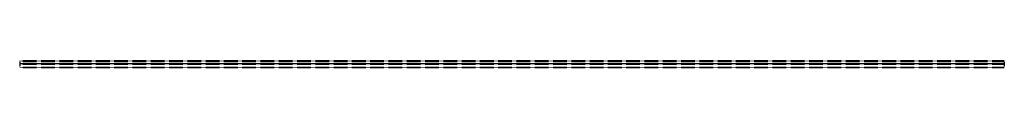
# Model space of a CAD drawing. Header units: millimetres. Extents: x 0 to 5800, y -2 to 41.
import ezdxf

# ---------------------------------------------------------------- set-up
doc = ezdxf.new("R2010")
doc.units = ezdxf.units.MM
doc.header["$LTSCALE"] = 10
doc.linetypes.add('ALLCAD_Strich', pattern=[0.2, 0.15, -0.05])
doc.layers.add('BESCH_KONT_sich_schn_grun_2d', color=10, linetype='Continuous')

msp = doc.modelspace()

# ---------------------------------------------------------------- linework, layer by layer
at = {"layer": 'BESCH_KONT_sich_schn_grun_2d', "linetype": 'ALLCAD_Strich'}
for p, q in [((0, 41, -50), (0, 37, -50)), ((0, 41, -50), (5800, 41, -50)), ((0, 39.5, -50), (5800, 39.5, -50)), ((0, 37, -50), (0, 24, -50)), ((0, 37, -50), (5800, 37, -50)), ((0, 36.4, -50), (5800, 36.4, -50)), ((0, 25.5, -50), (5800, 25.5, -50)), ((0, 24, -50), (0, 23, -50)), ((0, 24, -50), (5800, 24, -50)), ((0, 23.8, -50), (5800, 23.8, -50)), ((0, 23, -50), (5800, 23, -50)), ((0, 23, -50), (0, 22.5, -50)), ((0, 22.5, -50), (0, 22.5, -50)), ((0, 22.5, -50), (0, 22.5, -50)), ((0, 22.5, -50), (0, 22.5, -50)), ((0, 22.5, -50), (0, 22.5, -50)), ((0, 22.5, -50), (0, 22.5, -50)), ((0, 22.5, -50), (0, 22.5, -50)), ((0, 22.5, -50), (0, 22.5, -50)), ((0, 22.5, -50), (0, 22.5, -50)), ((0, 22.5, -50), (0, 22.5, -50)), ((0, 22.5, -50), (0, 22.5, -50)), ((0, 22.5, -50), (0, 22.5, -50)), ((0, 22.5, -50), (0, 22.5, -50)), ((0, 22.5, -50), (0, 22.5, -50)), ((0, 22.5, -50), (0, 22.5, -50)), ((0, 22.5, -50), (0, 22.5, -50)), ((0, 22.5, -50), (0, 22.5, -50)), ((0, 22.5, -50), (0, 22.5, -50)), ((0, 22.5, -50), (0, 22, -50)), ((0, 22.5, -50), (0, 22.5, -50)), ((0, 22.5, -50), (0, 22.5, -50)), ((0, 22.5, -50), (0, 22.5, -50)), ((0, 22.5, -50), (0, 22.5, -50)), ((0, 22.5, -50), (0, 22.5, -50)), ((0, 22.5, -50), (0, 22.5, -50)), ((0, 22.5, -50), (0, 22.5, -50)), ((0, 22.5, -50), (0, 22.5, -50)), ((0, 22.5, -50), (0, 22.5, -50)), ((0, 22.5, -50), (0, 22.5, -50)), ((0, 22.5, -50), (0, 22.5, -50)), ((0, 22.5, -50), (0, 22.5, -50)), ((0, 22.5, -50), (0, 22.5, -50)), ((0, 22.5, -50), (0, 22.5, -50)), ((0, 22.5, -50), (0, 22.5, -50)), ((0, 22.5, -50), (0, 22.5, -50)), ((0, 22.5, -50), (0, 22.5, -50)), ((0, 22.5, -50), (0, 22.5, -50)), ((0, 22.5, -50), (0, 22.5, -50)), ((0, 22.5, -50), (0, 22.5, -50)), ((0, 22.5, -50), (0, 22.5, -50)), ((0, 22.5, -50), (0, 22.5, -50)), ((0, 22.5, -50), (0, 22.5, -50)), ((0, 22.5, -50), (0, 22.5, -50)), ((0, 22.5, -50), (0, 22.5, -50)), ((0, 22.5, -50), (0, 22.5, -50)), ((0, 22.5, -50), (0, 22.5, -50)), ((0, 22.5, -50), (0, 22.5, -50)), ((0, 22.5, -50), (0, 22.5, -50)), ((0, 22.5, -50), (0, 22.5, -50)), ((0, 22.5, -50), (0, 22.5, -50)), ((0, 22.5, -50), (0, 22.5, -50)), ((0, 22.5, -50), (0, 22.5, -50)), ((0, 22.5, -50), (0, 22.5, -50)), ((0, 22.5, -50), (0, 22.5, -50)), ((0, 22.5, -50), (0, 22.5, -50)), ((0, 22.5, -50), (0, 22.5, -50)), ((0, 22.5, -50), (0, 22.5, -50)), ((0, 22.5, -50), (0, 22.5, -50)), ((0, 22.5, -50), (0, 22.5, -50)), ((0, 22.5, -50), (0, 22.5, -50)), ((0, 22.5, -50), (0, 22.5, -50)), ((0, 22.5, -50), (0, 22.5, -50)), ((0, 22.5, -50), (0, 22.5, -50)), ((0, 22.5, -50), (0, 22.5, -50)), ((0, 22.5, -50), (0, 22.5, -50)), ((0, 22.5, -50), (0, 22.5, -50)), ((0, 22.5, -50), (0, 22.5, -50)), ((0, 22.5, -50), (0, 22.5, -50)), ((0, 22.5, -50), (0, 22.5, -50)), ((0, 22.5, -50), (0, 22.5, -50)), ((0, 22.5, -50), (0, 22.5, -50)), ((0, 22.5, -50), (0, 22.5, -50)), ((0, 22.5, -50), (0, 22.5, -50)), ((0, 22.5, -50), (0, 22.5, -50)), ((0, 22.5, -50), (0, 22.5, -50)), ((0, 22.5, -50), (0, 22.5, -50)), ((0, 22.5, -50), (0, 22.5, -50)), ((0, 22.5, -50), (0, 22.5, -50)), ((0, 22.5, -50), (0, 22.5, -50)), ((0, 22.5, -50), (0, 22.5, -50)), ((0, 22.5, -50), (0, 22.5, -50)), ((0, 22.5, -50), (0, 22.5, -50)), ((0, 22, -50), (0, 0, -50)), ((0, 22, -50), (5800, 22, -50)), ((0, 21.5, -50), (5800, 21.5, -50)), ((0, 19.5, -50), (5800, 19.5, -50)), ((0, 1.5, -50), (5800, 1.5, -50)), ((0, 0, -50), (0, -0.2, -50)), ((0, 0, -50), (5800, 0, -50)), ((5800, 41, -50), (5800, 37, -50)), ((5800, 37, -50), (5800, 24, -50)), ((5800, 24, -50), (5800, 23, -50)), ((5800, 23, -50), (5800, 22, -50)), ((5800, 22, -50), (5800, 0, -50)), ((5800, 0, -50), (5800, -0.2, -50)), ((0, -0.2, -50), (5800, -0.2, -50)), ((0, -0.2, -50), (0, -1.5, -50)), ((0, -1.5, -50), (5800, -1.5, -50)), ((5800, -0.2, -50), (5800, -1.5, -50))]:
    msp.add_line(p, q, dxfattribs=at)
at = {"layer": 'BESCH_KONT_sich_schn_grun_2d', "linetype": 'ALLCAD_Strich', "extrusion": (0, 0, -1)}
for major_axis, start_param, end_param in [((0.00093, 0), 0, 1.570796), ((-0.00093, 0), -1.570796, 0), ((0.00271, 0), 0, 0.339693), ((-0.00271, 0), -0.339693, 0), ((0.00271, 0), 0, 1.570796), ((-0.00271, 0), -1.570796, 0), ((0.00116, 0), 0, 1.570796), ((-0.00116, 0), -1.570796, 0), ((0.00271, 0), -1.570796, 0), ((-0.00271, 0), 0, 1.570796), ((0.00116, 0), 0, 1.570796), ((-0.00116, 0), -1.570796, 0), ((0.00271, 0), -1.570796, 0), ((-0.00271, 0), 0, 1.570796), ((0.00217, 0), 0, 1.570796), ((-0.00217, 0), -1.570796, 0), ((-0.00271, 0), 0, 1.570796), ((0.00271, 0), -1.570796, 0), ((0.00271, 0), 0.339693, 1.570796), ((-0.00271, 0), -1.570796, -0.339693), ((-0.00271, 0), 0, 1.570796), ((0.00271, 0), -1.570796, 0)]:
    msp.add_ellipse((0, 22.5, -50), major_axis=major_axis, ratio=0.5547, start_param=start_param, end_param=end_param, dxfattribs=at)
at = {"layer": 'BESCH_KONT_sich_schn_grun_2d', "linetype": 'ALLCAD_Strich'}
for major_axis, start_param, end_param in [((-0.00217, 0), 0, 1.570796), ((0.00217, 0), -1.570796, 0), ((-0.00271, 0), 0, 1.570796), ((0.00271, 0), -1.570796, 0), ((-0.00116, 0), -1.570796, 0), ((0.00116, 0), 0, 1.570796), ((-0.00271, 0), 0, 1.570796), ((0.00271, 0), -1.570796, 0), ((-0.00116, 0), -1.570796, 0), ((0.00116, 0), 0, 1.570796), ((-0.00093, 0), 0, 1.570796), ((0.00093, 0), -1.570796, 0), ((0.00116, 0), -1.570796, 0), ((-0.00116, 0), 0, 1.570796), ((0.00116, 0), 0, 1.570796), ((-0.00116, 0), -1.570796, 0), ((0.00116, 0), -1.570796, 0), ((-0.00116, 0), 0, 1.570796), ((0.00116, 0), 0, 1.570796), ((-0.00116, 0), -1.570796, 0)]:
    msp.add_ellipse((0, 22.5, -50), major_axis=major_axis, ratio=0.5547, start_param=start_param, end_param=end_param, dxfattribs=at)

doc.saveas('drawing.dxf')
